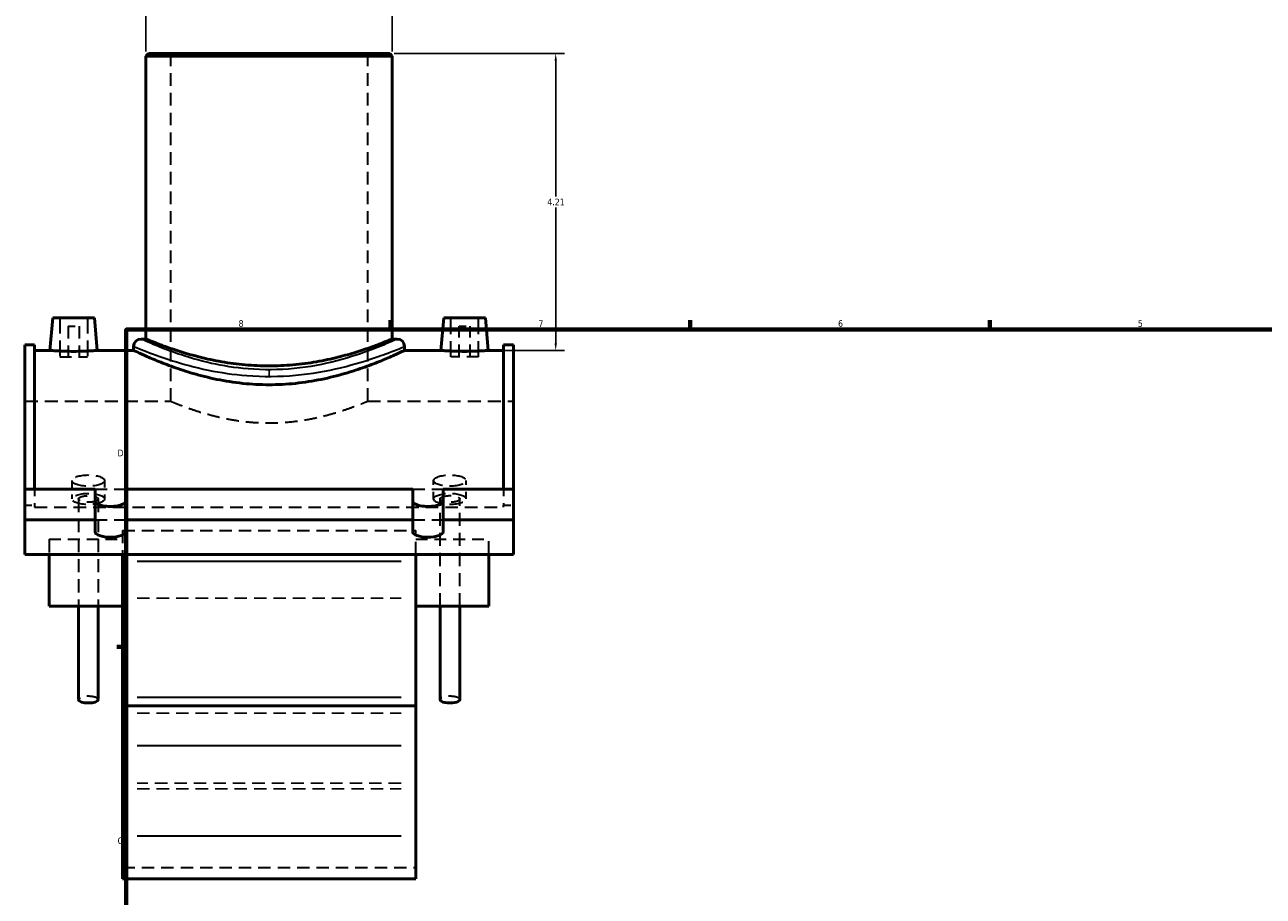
# Model space of a CAD drawing. Header units: inches. Extents: x -0.9 to 55.9, y -1.4 to 50.7.
# Tile 2 of 7: x -0.9 to 16.6, y 13 to 25.3. Entities that reach past the tile are written whole.
import ezdxf

# ---------------------------------------------------------------- set-up
doc = ezdxf.new("R2010")
doc.units = ezdxf.units.IN
doc.header["$MEASUREMENT"] = 0
doc.linetypes.add('DASHED', pattern=[0.2067, 0.1654, -0.0413])
for name, color, linetype, lineweight in [('Border (ANSI)', 7, 'Continuous', 70), ('Dimension (ANSI)', 7, 'Continuous', 25), ('Hidden (ANSI)', 7, 'DASHED', 35), ('Hidden Narrow (ANSI)', 7, 'DASHED', 25), ('Visible (ANSI)', 7, 'Continuous', 50), ('Visible Narrow (ANSI)', 7, 'Continuous', 35)]:
    doc.layers.add(name, color=color, linetype=linetype, lineweight=lineweight)
doc.styles.add('Note Text (ANSI)', font='tahoma.ttf')
doc.dimstyles.new('Default (ANSI)', dxfattribs={"dimtxt": 0.094488, "dimasz": 0.098425, "dimexe": 0.125, "dimexo": 0.0625, "dimgap": 0.031496, "dimtad": 0, "dimtih": 1, "dimtoh": 1, "dimrnd": 1e-08, "dimzin": 4, "dimdsep": 46, "dimtxsty": 'Note Text (ANSI)', "dimcen": 0.09, "dimdle": 0.393701, "dimclrd": 256, "dimclre": 256, "dimclrt": 5, "dimadec": 0, "dimazin": 1, "dimtfac": 1, "dimtofl": 0, "dimtmove": 0, "dimatfit": 3, "dimfxl": 1, "dimtolj": 1, "dimtzin": 4, "dimlwd": -1, "dimlwe": -1, "dimarcsym": 0})

# ---------------------------------------------------------------- blocks, each defined once
blk = doc.blocks.new('Borders Default Border')
at = {"layer": 'Border (ANSI)'}
for p, q in [((4.25, 21), (4.25, 21.134)), ((8.5, 21), (8.5, 21.134)), ((12.75, 21), (12.75, 21.134)), ((0.5, 16.5), (0.366, 16.5))]:
    blk.add_line(p, q, dxfattribs=at)
at = {"layer": 'Border (ANSI)', "flags": 128}
blk.add_lwpolyline([(0.5, 1), (0.5, 21), (33.5, 21), (33.5, 1), (0.5, 1)], dxfattribs=at)
at = {"layer": 'Border (ANSI)', "color": 5, "true_color": 0x0000ff, "char_height": 0.0945, "attachment_point": 7, "style": 'Note Text (ANSI)'}
for s, insert in [('8', (2.094, 21.038)), ('7', (6.346, 21.04)), ('6', (10.595, 21.038)), ('5', (14.847, 21.038)), ('D', (0.378, 19.203)), ('C', (0.378, 13.701))]:
    blk.add_mtext(s, dxfattribs=dict(at, insert=insert))
blk = doc.blocks.new('*D6')
at = {"layer": 'Defpoints', "color": 0, "transparency": 16777216}
for p in [(4.238, 24.916), (6.591, 24.916), (4.963, 20.706)]:
    blk.add_point(p, dxfattribs=at)
at = {"layer": 'Dimension (ANSI)', "transparency": 16777216}
for p, q in [((4.3, 24.916), (6.716, 24.916)), ((6.591, 24.818), (6.591, 22.891)), ((6.591, 20.804), (6.591, 22.731)), ((5.026, 20.706), (6.716, 20.706))]:
    blk.add_line(p, q, dxfattribs=at)
for points in [[(6.575, 24.818), (6.608, 24.818), (6.591, 24.916)], [(6.575, 20.804), (6.608, 20.804), (6.591, 20.706)]]:
    blk.add_solid(points, dxfattribs=at)
at = {"layer": 'Dimension (ANSI)', "color": 5, "transparency": 16777216, "insert": (6.472, 22.859), "char_height": 0.0945, "attachment_point": 1, "style": 'Note Text (ANSI)'}
blk.add_mtext('\\A1;4.21', dxfattribs=at)
blk = doc.blocks.new('*D7')
at = {"layer": 'Defpoints', "color": 0, "transparency": 16777216}
for p in [(4.273, 25.984), (0.781, 24.881), (4.273, 24.881)]:
    blk.add_point(p, dxfattribs=at)
at = {"layer": 'Dimension (ANSI)', "transparency": 16777216}
for p, q in [((0.781, 24.944), (0.781, 26.109)), ((4.273, 24.944), (4.273, 26.109)), ((0.879, 25.984), (2.375, 25.984)), ((4.174, 25.984), (2.679, 25.984))]:
    blk.add_line(p, q, dxfattribs=at)
for points in [[(0.879, 26.001), (0.879, 25.968), (0.781, 25.984)], [(4.174, 26.001), (4.174, 25.968), (4.273, 25.984)]]:
    blk.add_solid(points, dxfattribs=at)
at = {"layer": 'Dimension (ANSI)', "color": 5, "transparency": 16777216, "insert": (2.407, 26.034), "char_height": 0.0945, "attachment_point": 1, "style": 'Note Text (ANSI)'}
blk.add_mtext('\\A1;3.49', dxfattribs=at)

msp = doc.modelspace()

# ---------------------------------------------------------------- linework, layer by layer
at = {"layer": 'Hidden (ANSI)', "ltscale": 1.084136}
for p, q in [((1.13, 24.916), (1.13, 19.986)), ((3.924, 24.916), (3.924, 19.986))]:
    msp.add_line(p, q, dxfattribs=at)
at = {"layer": 'Hidden (ANSI)', "ltscale": 1.333288}
for p, q in [((-0.442, 21.167), (-0.442, 20.616)), ((-0.048, 21.167), (-0.048, 20.616)), ((5.102, 20.616), (5.102, 21.167)), ((5.496, 20.616), (5.496, 21.167))]:
    msp.add_line(p, q, dxfattribs=at)
at = {"layer": 'Hidden (ANSI)', "ltscale": 0.471064}
for p, q in [((-0.324, 21.049), (-0.166, 21.049)), ((5.22, 21.049), (5.378, 21.049))]:
    msp.add_line(p, q, dxfattribs=at)
at = {"layer": 'Hidden (ANSI)', "ltscale": 1.047583}
for p, q in [((-0.324, 21.049), (-0.324, 20.616)), ((-0.166, 21.049), (-0.166, 20.616)), ((5.22, 20.616), (5.22, 21.049)), ((5.378, 20.616), (5.378, 21.049))]:
    msp.add_line(p, q, dxfattribs=at)
at = {"layer": 'Hidden (ANSI)', "ltscale": 0.997297}
for p, q in [((-0.442, 20.616), (-0.048, 20.616)), ((5.496, 20.616), (5.102, 20.616))]:
    msp.add_line(p, q, dxfattribs=at)
at = {"layer": 'Hidden (ANSI)', "ltscale": 1.111729}
for p, q in [((-0.938, 19.986), (1.13, 19.986)), ((3.924, 19.986), (5.992, 19.986))]:
    msp.add_line(p, q, dxfattribs=at)
at = {"layer": 'Hidden (ANSI)', "ltscale": 0.529016}
for p, q in [((-0.269, 18.859), (-0.269, 18.598)), ((0.194, 18.859), (0.194, 18.598)), ((4.859, 18.598), (4.859, 18.859)), ((5.322, 18.598), (5.322, 18.859))]:
    msp.add_line(p, q, dxfattribs=at)
at = {"layer": 'Hidden (ANSI)', "ltscale": 0.492353}
for p, q in [((-0.8, 18.738), (-0.8, 18.51)), ((5.853, 18.738), (5.853, 18.51))]:
    msp.add_line(p, q, dxfattribs=at)
at = {"layer": 'Hidden (ANSI)', "ltscale": 1.044993}
for p, q in [((0.059, 18.738), (0.491, 18.738)), ((4.563, 18.738), (4.995, 18.738)), ((0.059, 18.303), (0.491, 18.303)), ((4.563, 18.303), (4.995, 18.303))]:
    msp.add_line(p, q, dxfattribs=at)
at = {"layer": 'Hidden (ANSI)', "ltscale": 0.263891}
for p, q in [((-0.938, 18.51), (-0.8, 18.51)), ((5.853, 18.51), (5.992, 18.51))]:
    msp.add_line(p, q, dxfattribs=at)
at = {"layer": 'Hidden (ANSI)', "ltscale": 0.154311}
for p, q in [((-0.8, 18.51), (-0.8, 18.482)), ((5.853, 18.482), (5.853, 18.51))]:
    msp.add_line(p, q, dxfattribs=at)
at = {"layer": 'Hidden (ANSI)', "ltscale": 1.072859}
msp.add_line((-0.8, 18.482), (5.853, 18.482), dxfattribs=at)
at = {"layer": 'Hidden (ANSI)', "ltscale": 1.118431}
for p, q in [((-0.176, 18.598), (-0.176, 17.077)), ((0.102, 18.598), (0.102, 17.077)), ((4.952, 17.077), (4.952, 18.598)), ((5.23, 17.077), (5.23, 18.598))]:
    msp.add_line(p, q, dxfattribs=at)
at = {"layer": 'Hidden (ANSI)', "ltscale": 1.080433}
for p, q in [((0.448, 18.149), (0.448, 17.81)), ((4.606, 17.81), (4.606, 18.149))]:
    msp.add_line(p, q, dxfattribs=at)
at = {"layer": 'Hidden (ANSI)', "ltscale": 1.058743}
for p, q in [((0.448, 18.149), (4.606, 18.149)), ((0.448, 13.372), (4.606, 13.372))]:
    msp.add_line(p, q, dxfattribs=at)
at = {"layer": 'Hidden (ANSI)', "ltscale": 1.154539}
for p, q in [((-0.592, 18.03), (-0.592, 17.81)), ((5.645, 17.81), (5.645, 18.03))]:
    msp.add_line(p, q, dxfattribs=at)
at = {"layer": 'Hidden (ANSI)', "ltscale": 1.005805}
for p, q in [((-0.592, 18.03), (0.448, 18.03)), ((4.606, 18.03), (5.645, 18.03))]:
    msp.add_line(p, q, dxfattribs=at)
at = {"layer": 'Hidden (ANSI)', "ltscale": 1.172821}
for centre, major_axis in [((-0.037, 18.859), (0.231, 0)), ((5.091, 18.859), (-0.231, 0)), ((-0.037, 18.598), (0.231, 0)), ((5.091, 18.598), (-0.231, 0))]:
    msp.add_ellipse(centre, major_axis=major_axis, ratio=0.34202, dxfattribs=at)
at = {"layer": 'Hidden (ANSI)', "ltscale": 1.055539}
for centre, major_axis in [((-0.037, 18.598), (0.139, 0)), ((5.091, 18.598), (-0.139, 0))]:
    msp.add_ellipse(centre, major_axis=major_axis, ratio=0.34202, dxfattribs=at)
for centre, major_axis, start_param, end_param in [((-0.037, 15.751), (-0.139, 0), 3.141593, 6.283185), ((5.091, 15.751), (0.139, 0), 0, 3.141593)]:
    msp.add_ellipse(centre, major_axis=major_axis, ratio=0.34202, start_param=start_param, end_param=end_param, dxfattribs=at)
at = {"layer": 'Hidden (ANSI)', "ltscale": 1.074421}
msp.add_open_spline([(1.13, 19.986), (1.13, 19.986), (1.139, 19.982), (1.174, 19.967), (1.202, 19.956), (1.273, 19.928), (1.318, 19.911), (1.42, 19.874), (1.478, 19.854), (1.601, 19.816), (1.67, 19.796), (1.821, 19.758), (1.903, 19.74), (2.075, 19.709), (2.165, 19.697), (2.346, 19.681), (2.438, 19.677), (2.616, 19.677), (2.707, 19.681), (2.889, 19.697), (2.979, 19.709), (3.15, 19.74), (3.232, 19.758), (3.384, 19.796), (3.453, 19.816), (3.576, 19.854), (3.634, 19.874), (3.736, 19.911), (3.78, 19.928), (3.852, 19.956), (3.879, 19.967), (3.915, 19.982), (3.924, 19.986), (3.924, 19.986)], degree=3, knots=[5.420735, 5.420735, 5.420735, 5.420735, 6.097892, 6.097892, 6.775049, 6.775049, 7.452206, 7.452206, 8.129363, 8.129363, 8.807389, 8.807389, 9.485416, 9.485416, 10.163443, 10.163443, 10.841469, 10.841469, 11.519496, 11.519496, 12.197523, 12.197523, 12.875549, 12.875549, 13.553576, 13.553576, 14.230733, 14.230733, 14.90789, 14.90789, 15.585047, 15.585047, 16.262204, 16.262204, 16.262204, 16.262204], dxfattribs=at)
at = {"layer": 'Hidden Narrow (ANSI)', "ltscale": 0.199235}
msp.add_line((2.527, 20.342), (2.527, 20.427), dxfattribs=at)
at = {"layer": 'Hidden Narrow (ANSI)', "ltscale": 1.06497}
for p, q in [((0.656, 17.191), (4.398, 17.191)), ((0.656, 15.561), (4.398, 15.561)), ((4.398, 14.564), (0.656, 14.564)), ((0.656, 14.484), (4.398, 14.484))]:
    msp.add_line(p, q, dxfattribs=at)
at = {"layer": 'Visible (ANSI)'}
for p, q in [((0.816, 24.916), (0.781, 24.881)), ((4.273, 24.881), (0.781, 24.881)), ((0.781, 24.881), (0.781, 20.867)), ((0.816, 24.916), (4.238, 24.916)), ((4.238, 24.916), (4.273, 24.881)), ((4.273, 24.881), (4.273, 20.867)), ((-0.54, 21.167), (-0.581, 20.706)), ((-0.54, 21.167), (0.05, 21.167)), ((0.05, 21.167), (0.09, 20.706)), ((5.004, 21.167), (4.963, 20.706)), ((5.594, 21.167), (5.004, 21.167)), ((5.594, 21.167), (5.634, 20.706)), ((-0.938, 18.738), (-0.938, 20.787)), ((-0.8, 20.787), (-0.938, 20.787)), ((-0.8, 20.787), (-0.8, 18.738)), ((0.606, 20.762), (0.606, 20.706)), ((0.781, 20.867), (0.711, 20.867)), ((4.343, 20.867), (4.273, 20.867)), ((4.447, 20.762), (4.447, 20.706)), ((5.853, 20.787), (5.853, 18.738)), ((5.992, 20.787), (5.853, 20.787)), ((5.992, 18.738), (5.992, 20.787)), ((-0.8, 20.706), (-0.581, 20.706)), ((0.09, 20.706), (0.606, 20.706)), ((4.447, 20.706), (4.963, 20.706)), ((5.634, 20.706), (5.853, 20.706)), ((-0.938, 18.303), (-0.938, 18.738)), ((-0.938, 18.738), (0.059, 18.738)), ((0.059, 18.303), (0.059, 18.738)), ((0.491, 18.738), (4.563, 18.738)), ((0.491, 18.738), (0.491, 18.303)), ((4.563, 18.303), (4.563, 18.738)), ((4.995, 18.738), (5.992, 18.738)), ((4.995, 18.738), (4.995, 18.303)), ((5.992, 18.303), (5.992, 18.738)), ((-0.938, 18.303), (0.059, 18.303)), ((-0.938, 17.81), (-0.938, 18.303)), ((0.059, 18.13), (0.059, 18.303)), ((0.491, 18.303), (4.563, 18.303)), ((0.491, 18.303), (0.491, 18.13)), ((4.563, 18.13), (4.563, 18.303)), ((4.995, 18.303), (5.992, 18.303)), ((4.995, 18.303), (4.995, 18.13)), ((5.992, 17.81), (5.992, 18.303)), ((5.992, 17.81), (-0.938, 17.81)), ((-0.592, 17.81), (-0.592, 17.077)), ((0.448, 17.81), (0.448, 17.715)), ((4.606, 17.715), (4.606, 17.81)), ((5.645, 17.077), (5.645, 17.81)), ((0.448, 15.784), (0.448, 17.715)), ((4.606, 17.715), (4.606, 15.784)), ((-0.592, 17.077), (0.448, 17.077)), ((-0.176, 17.077), (-0.176, 15.751)), ((0.102, 17.077), (0.102, 15.751)), ((4.606, 17.077), (5.645, 17.077)), ((4.952, 15.751), (4.952, 17.077)), ((5.23, 15.751), (5.23, 17.077)), ((0.448, 15.665), (0.448, 15.784)), ((0.448, 15.665), (0.448, 15.101)), ((0.448, 15.665), (4.606, 15.665)), ((4.606, 15.784), (4.606, 15.665)), ((4.606, 15.101), (4.606, 15.665)), ((0.448, 13.817), (0.448, 15.101)), ((4.606, 15.101), (4.606, 13.817)), ((0.448, 13.817), (0.448, 13.207)), ((4.606, 13.207), (4.606, 13.817)), ((0.448, 13.207), (4.606, 13.207))]:
    msp.add_line(p, q, dxfattribs=at)
for centre, start, end in [((0.711, 20.762), 90, 180), ((4.343, 20.762), 0, 90)]:
    msp.add_arc(centre, 0.105, start, end, dxfattribs=at)
for centre, major_axis, start_param, end_param in [((0.275, 18.565), (-0.216, 0), 0, 3.141593), ((4.779, 18.565), (-0.216, 0), 0, 3.141593), ((0.275, 18.13), (0.216, 0), 3.141593, 6.283185), ((4.779, 18.13), (0.216, 0), 3.141593, 6.283185), ((-0.037, 15.751), (0.139, 0), 3.141593, 6.283185), ((5.091, 15.751), (-0.139, 0), 0, 3.141593)]:
    msp.add_ellipse(centre, major_axis=major_axis, ratio=0.34202, start_param=start_param, end_param=end_param, dxfattribs=at)
for points, knots in [([(2.527, 20.486), (2.416, 20.486), (2.301, 20.491), (2.074, 20.511), (1.962, 20.526), (1.748, 20.563), (1.645, 20.585), (1.456, 20.633), (1.369, 20.657), (1.215, 20.705), (1.143, 20.729), (1.016, 20.774), (0.96, 20.795), (0.87, 20.83), (0.836, 20.844), (0.792, 20.863), (0.781, 20.867), (0.781, 20.867)], [0, 0, 0, 0, 0.847172, 0.847172, 1.694344, 1.694344, 2.541517, 2.541517, 3.388689, 3.388689, 4.234835, 4.234835, 5.08098, 5.08098, 5.927126, 5.927126, 6.773272, 6.773272, 6.773272, 6.773272]), ([(4.273, 20.867), (4.273, 20.867), (4.262, 20.863), (4.217, 20.844), (4.183, 20.83), (4.094, 20.795), (4.038, 20.774), (3.91, 20.729), (3.838, 20.705), (3.685, 20.657), (3.598, 20.633), (3.409, 20.585), (3.306, 20.563), (3.091, 20.526), (2.979, 20.511), (2.752, 20.491), (2.638, 20.486), (2.527, 20.486)], [20.319817, 20.319817, 20.319817, 20.319817, 21.165963, 21.165963, 22.012109, 22.012109, 22.858255, 22.858255, 23.7044, 23.7044, 24.551573, 24.551573, 25.398745, 25.398745, 26.245917, 26.245917, 27.093089, 27.093089, 27.093089, 27.093089]), ([(0.09, 20.706), (0.09, 20.706), (0.082, 20.705), (0.048, 20.703), (0.022, 20.701), (-0.037, 20.697), (-0.075, 20.695), (-0.158, 20.693), (-0.203, 20.692), (-0.287, 20.692), (-0.332, 20.693), (-0.415, 20.695), (-0.453, 20.697), (-0.512, 20.701), (-0.538, 20.703), (-0.572, 20.705), (-0.581, 20.706), (-0.581, 20.706)], [1.287462, 1.287462, 1.287462, 1.287462, 1.609192, 1.609192, 1.930921, 1.930921, 2.252922, 2.252922, 2.574923, 2.574923, 2.896925, 2.896925, 3.218926, 3.218926, 3.540655, 3.540655, 3.862385, 3.862385, 3.862385, 3.862385]), ([(4.447, 20.706), (4.447, 20.706), (4.436, 20.7), (4.386, 20.677), (4.348, 20.659), (4.25, 20.615), (4.189, 20.589), (4.048, 20.531), (3.969, 20.5), (3.801, 20.44), (3.705, 20.408), (3.498, 20.348), (3.385, 20.319), (3.149, 20.271), (3.026, 20.251), (2.776, 20.225), (2.65, 20.219), (2.404, 20.219), (2.278, 20.225), (2.028, 20.251), (1.904, 20.271), (1.668, 20.319), (1.556, 20.348), (1.348, 20.408), (1.253, 20.44), (1.085, 20.5), (1.005, 20.531), (0.865, 20.589), (0.804, 20.615), (0.705, 20.659), (0.668, 20.677), (0.618, 20.7), (0.606, 20.706), (0.606, 20.706)], [7.485596, 7.485596, 7.485596, 7.485596, 8.420265, 8.420265, 9.354934, 9.354934, 10.289603, 10.289603, 11.224272, 11.224272, 12.161002, 12.161002, 13.097732, 13.097732, 14.034461, 14.034461, 14.971191, 14.971191, 15.907921, 15.907921, 16.844651, 16.844651, 17.781381, 17.781381, 18.718111, 18.718111, 19.65278, 19.65278, 20.587449, 20.587449, 21.522118, 21.522118, 22.456787, 22.456787, 22.456787, 22.456787]), ([(5.634, 20.706), (5.634, 20.706), (5.626, 20.705), (5.592, 20.703), (5.566, 20.701), (5.507, 20.697), (5.469, 20.695), (5.386, 20.693), (5.341, 20.692), (5.299, 20.692), (5.257, 20.692), (5.212, 20.693), (5.129, 20.695), (5.091, 20.697), (5.032, 20.701), (5.006, 20.703), (4.972, 20.705), (4.963, 20.706), (4.963, 20.706)], [3.862385, 3.862385, 3.862385, 3.862385, 4.184115, 4.184115, 4.505845, 4.505845, 4.827846, 4.827846, 5.149847, 5.149847, 5.149847, 5.471848, 5.471848, 5.793849, 5.793849, 6.115579, 6.115579, 6.437309, 6.437309, 6.437309, 6.437309])]:
    msp.add_open_spline(points, degree=3, knots=knots, dxfattribs=at)
at = {"layer": 'Visible Narrow (ANSI)'}
for p, q in [((0.656, 17.715), (4.398, 17.715)), ((0.656, 15.784), (4.398, 15.784)), ((0.656, 15.101), (4.398, 15.101)), ((0.656, 13.817), (4.398, 13.817))]:
    msp.add_line(p, q, dxfattribs=at)
for points, knots in [([(0.606, 20.762), (0.606, 20.762), (0.606, 20.762), (0.609, 20.761), (0.659, 20.74), (0.846, 20.666), (0.984, 20.614), (1.302, 20.513), (1.474, 20.465), (1.835, 20.391), (2.02, 20.363), (2.44, 20.331), (2.676, 20.333), (3.13, 20.374), (3.347, 20.413), (3.749, 20.51), (3.93, 20.568), (4.175, 20.654), (4.258, 20.685), (4.394, 20.739), (4.437, 20.758), (4.447, 20.762), (4.447, 20.762), (4.447, 20.762)], [-37.370749, -37.370749, -37.370749, -37.370749, -37.317099, -37.317099, -35.526356, -35.526356, -33.684056, -33.684056, -32.10044, -32.10044, -30.6715, -30.6715, -28.970667, -28.970667, -27.261949, -27.261949, -25.423682, -25.423682, -24.154153, -24.154153, -22.620138, -22.620138, -22.422459, -22.422459, -22.422459, -22.422459]), ([(4.343, 20.867), (4.343, 20.867), (4.342, 20.867), (4.333, 20.863), (4.292, 20.844), (4.163, 20.788), (4.085, 20.756), (3.854, 20.667), (3.682, 20.608), (3.302, 20.509), (3.097, 20.469), (2.668, 20.427), (2.444, 20.425), (2.048, 20.458), (1.872, 20.486), (1.532, 20.562), (1.369, 20.611), (1.068, 20.715), (0.938, 20.768), (0.761, 20.844), (0.714, 20.866), (0.711, 20.867), (0.711, 20.867), (0.711, 20.867)], [22.422459, 22.422459, 22.422459, 22.422459, 22.620138, 22.620138, 24.154153, 24.154153, 25.423682, 25.423682, 27.261949, 27.261949, 28.970667, 28.970667, 30.6715, 30.6715, 32.10044, 32.10044, 33.684056, 33.684056, 35.526356, 35.526356, 37.317099, 37.317099, 37.370749, 37.370749, 37.370749, 37.370749])]:
    msp.add_open_spline(points, degree=3, knots=knots, dxfattribs=at)

# ---------------------------------------------------------------- block references
msp.add_blockref('Borders Default Border', (0, 0))

# ---------------------------------------------------------------- dimensions: what is measured, and where the dimension line sits
at = {"layer": 'Dimension (ANSI)'}
for base, p1, p2, angle, override, picture, middle in [((4.273, 25.984), (0.781, 24.881), (4.273, 24.881), 180, {"dimgap": 0.031496, "dimtih": 0, "dimtoh": 0, "dimdec": 2, "dimtol": 0, "dimlim": 0, "dimtp": 0, "dimtm": 0, "dimtdec": 2, "dimatfit": 1}, '*D7', (2.527, 25.984)), ((6.591, 24.916), (4.963, 20.706), (4.238, 24.916), 270, {"dimgap": 0.031496, "dimdec": 2, "dimtol": 0, "dimlim": 0, "dimtp": 0, "dimtm": 0, "dimtdec": 2, "dimatfit": 1}, '*D6', (6.591, 22.811))]:
    dim = msp.add_linear_dim(base=base, p1=p1, p2=p2, angle=angle, dimstyle='Default (ANSI)', override=override, dxfattribs=at)
    dim.commit()
    dim.dimension.update_dxf_attribs({"geometry": picture, "text_midpoint": middle, "dimtype": 160})

doc.saveas('drawing.dxf')
